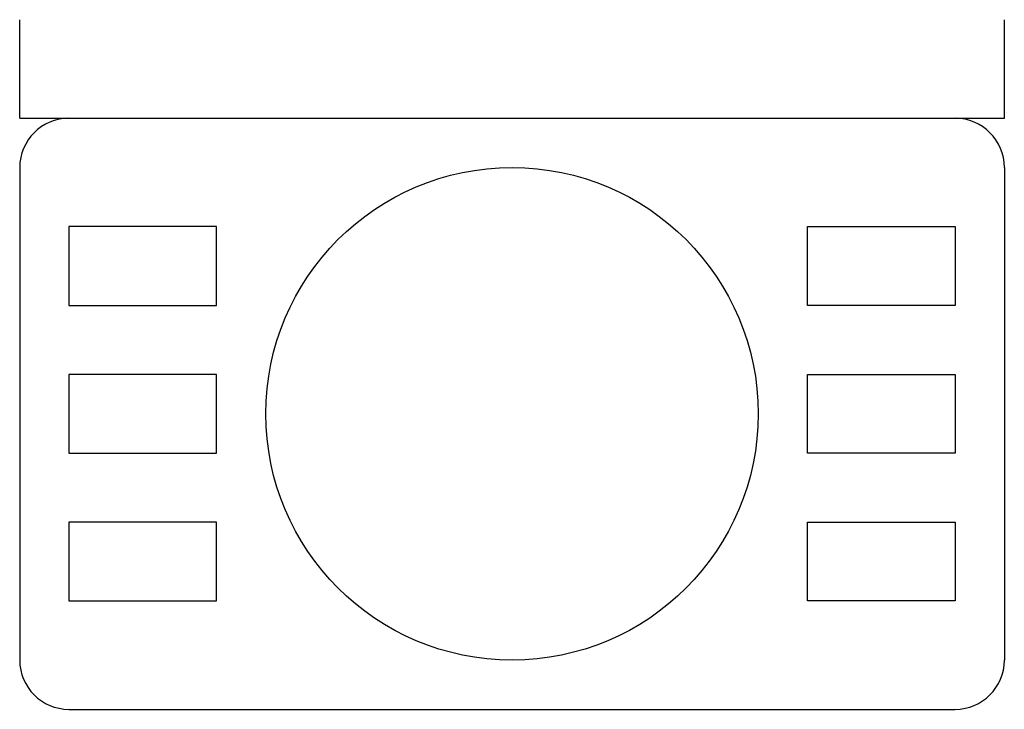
# Model space of a CAD drawing. Extents: x 69.005 to 69.105, y 424.384 to 424.454.
import ezdxf

# ---------------------------------------------------------------- set-up
doc = ezdxf.new("R2010")
doc.units = 0
doc.header["$MEASUREMENT"] = 0
doc.layers.add('LBA', color=1, linetype='CONTINUOUS')

msp = doc.modelspace()

# ---------------------------------------------------------------- linework, layer by layer
at = {"layer": 'LBA'}
for p, q in [((69.00528, 424.44444), (69.00528, 424.45444)), ((69.10528, 424.44444), (69.10528, 424.45444)), ((69.00528, 424.44444), (69.10528, 424.44444)), ((69.00528, 424.43944), (69.00528, 424.38944)), ((69.10528, 424.43944), (69.10528, 424.38944)), ((69.01028, 424.38444), (69.10028, 424.38444))]:
    msp.add_line(p, q, dxfattribs=at)
for points in [[(69.02528, 424.43344), (69.01028, 424.43344), (69.01028, 424.42544), (69.02528, 424.42544)], [(69.08528, 424.43344), (69.10028, 424.43344), (69.10028, 424.42544), (69.08528, 424.42544)], [(69.02528, 424.41844), (69.01028, 424.41844), (69.01028, 424.41044), (69.02528, 424.41044)], [(69.08528, 424.41844), (69.10028, 424.41844), (69.10028, 424.41044), (69.08528, 424.41044)], [(69.02528, 424.40344), (69.01028, 424.40344), (69.01028, 424.39544), (69.02528, 424.39544)], [(69.08528, 424.40344), (69.10028, 424.40344), (69.10028, 424.39544), (69.08528, 424.39544)]]:
    msp.add_lwpolyline(points, close=True, dxfattribs=at)
msp.add_circle((69.05528, 424.41444), 0.025, dxfattribs=at)
for centre, start, end in [((69.01028, 424.43944), 90, 180), ((69.10028, 424.43944), 0, 90), ((69.01028, 424.38944), 180, 270), ((69.10028, 424.38944), 270, 0)]:
    msp.add_arc(centre, 0.005, start, end, dxfattribs=at)

doc.saveas('drawing.dxf')
